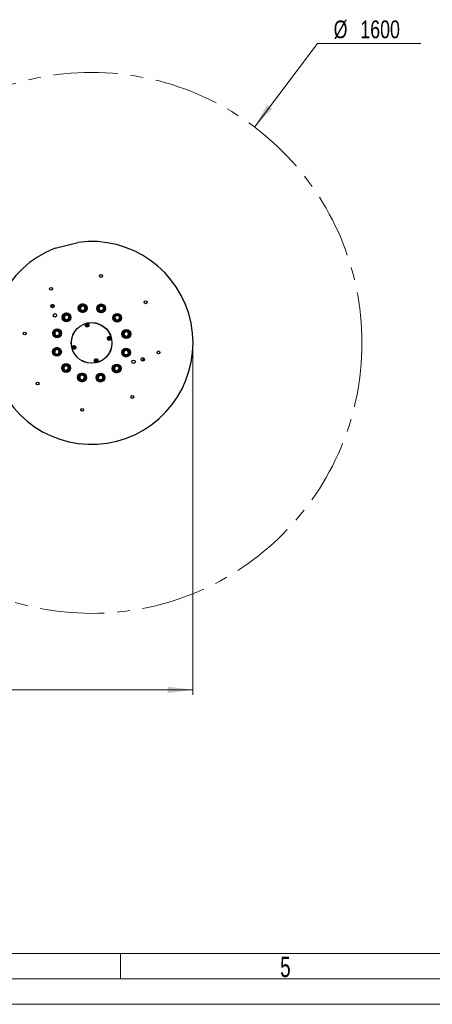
# Model space of a CAD drawing. Header units: millimetres. Extents: x 36 to 589, y 6 to 414.
# Tile 3 of 29: x 293 to 374, y 6 to 200. Entities that reach past the tile are written whole.
import ezdxf

# ---------------------------------------------------------------- set-up
doc = ezdxf.new("R2010")
doc.units = ezdxf.units.MM
doc.linetypes.add('CENTERX2', pattern=[20.32, 12.7, -2.54, 2.54, -2.54])
doc.styles.add('SLDTEXTSTYLE0', font='TXT', dxfattribs={"width": 0.7})
doc.styles.add('SLDTEXTSTYLE1', font='TXT', dxfattribs={"width": 0.75})
doc.dimstyles.new('SLDDIMSTYLE0', dxfattribs={"dimtxt": 3.5, "dimasz": 5, "dimexe": 0, "dimexo": 0.0625, "dimgap": 0.875, "dimtad": 1, "dimlfac": 15, "dimrnd": 1e-09, "dimzin": 12, "dimdsep": 46, "dimtxsty": 'SLDTEXTSTYLE1', "dimsah": 1, "dimcen": 0.09, "dimadec": 0, "dimazin": 0, "dimtfac": 1, "dimtofl": 0, "dimtmove": 0, "dimatfit": 3, "dimfxl": 0, "dimtolj": 1, "dimtzin": 12, "dimarcsym": 0})
doc.dimstyles.new('SLDDIMSTYLE2', dxfattribs={"dimtxt": 3.5, "dimasz": 5, "dimexe": 0, "dimexo": 0.0625, "dimgap": 0.875, "dimtad": 0, "dimtih": 1, "dimtoh": 1, "dimlfac": 15, "dimrnd": 1e-09, "dimzin": 12, "dimdsep": 46, "dimtxsty": 'SLDTEXTSTYLE1', "dimsah": 1, "dimcen": 0.09, "dimadec": 0, "dimazin": 0, "dimtfac": 1, "dimtofl": 0, "dimtmove": 0, "dimatfit": 3, "dimfxl": 0, "dimtolj": 1, "dimtzin": 12, "dimarcsym": 0})

# ---------------------------------------------------------------- blocks, each defined once
blk = doc.blocks.new('*D7')
at = {"color": 7, "linetype": 'Continuous', "lineweight": 0}
for p, q in [((338.95, 178.51), (351.4, 195)), ((351.4, 195), (371.78, 195))]:
    blk.add_line(p, q, dxfattribs=at)
blk.add_solid([(338.95, 178.51), (342.49, 182.11), (341.45, 182.89)], dxfattribs=at)
at = {"color": 7, "linetype": 'Continuous', "lineweight": 0, "char_height": 3.5, "attachment_point": 1, "style": 'SLDTEXTSTYLE1'}
for s, insert in [('%%c', (354.58, 199.52)), ('1600', (359.85, 199.52))]:
    blk.add_mtext(s, dxfattribs=dict(at, insert=insert))
blk = doc.blocks.new('*D8')
at = {"color": 7, "linetype": 'Continuous', "lineweight": 0}
for p, q in [((89.16, 134.93), (89.16, 66.52)), ((326.83, 134.93), (326.83, 66.52)), ((326.83, 67.52), (89.16, 67.52))]:
    blk.add_line(p, q, dxfattribs=at)
for centre, start, end in [((209.76, 70.29), 153.4349, 206.5651), ((212.17, 70.29), 333.4349, 26.5651)]:
    blk.add_arc(centre, 6.21, start, end, dxfattribs=at)
for points in [[(89.16, 67.52), (94.16, 66.87), (94.16, 68.17)], [(326.83, 67.52), (321.83, 68.17), (321.83, 66.87)]]:
    blk.add_solid(points, dxfattribs=at)
at = {"color": 7, "linetype": 'Continuous', "lineweight": 0, "insert": (205.8, 72.03), "char_height": 3.5, "attachment_point": 1, "style": 'SLDTEXTSTYLE1'}
blk.add_mtext('3565', dxfattribs=at)

msp = doc.modelspace()

# ---------------------------------------------------------------- linework, layer by layer
at = {"color": 7, "linetype": 'Continuous', "lineweight": 30}
for p, q in [((299.63684, 154.59691), (304.10194, 155.74801)), ((298.96991, 143.14695), (298.96991, 142.88832)), ((304.53275, 142.69185), (304.53674, 142.70235)), ((304.53984, 142.68314), (304.53275, 142.69185)), ((304.72039, 143.18499), (304.72438, 143.19549)), ((304.72438, 143.19549), (304.73546, 143.19727)), ((304.87309, 142.27408), (304.866, 142.28278)), ((304.88417, 142.27586), (304.87309, 142.27408)), ((305.24527, 143.27955), (305.25635, 143.28134)), ((305.25635, 143.28134), (305.26345, 143.27264)), ((305.40506, 142.35993), (305.39398, 142.35814)), ((305.40906, 142.37043), (305.40506, 142.35993)), ((305.58961, 142.87227), (305.5967, 142.86357)), ((305.5967, 142.86357), (305.59271, 142.85307)), ((308.2189, 142.93461), (308.22761, 142.9417)), ((308.22069, 142.92352), (308.2189, 142.93461)), ((308.30476, 142.40263), (308.30297, 142.41372)), ((308.31526, 142.39864), (308.30476, 142.40263)), ((308.62797, 143.26786), (308.63668, 143.27495)), ((308.63668, 143.27495), (308.64717, 143.27096)), ((308.80839, 142.211), (308.79789, 142.21499)), ((308.8171, 142.21809), (308.80839, 142.211)), ((309.12981, 143.08731), (309.14031, 143.08332)), ((309.14031, 143.08332), (309.1421, 143.07223)), ((309.22617, 142.55134), (309.21746, 142.54425)), ((309.22438, 142.56243), (309.22617, 142.55134)), ((301.37596, 141.17052), (301.38467, 141.17761)), ((301.37775, 141.15943), (301.37596, 141.17052)), ((301.46182, 140.63854), (301.46003, 140.64963)), ((301.47232, 140.63455), (301.46182, 140.63854)), ((301.78503, 141.50377), (301.79375, 141.51086)), ((301.79375, 141.51086), (301.80424, 141.50687)), ((301.96545, 140.44691), (301.95496, 140.4509)), ((301.97416, 140.454), (301.96545, 140.44691)), ((302.28688, 141.32322), (302.29737, 141.31923)), ((302.29737, 141.31923), (302.29917, 141.30814)), ((302.38324, 140.78725), (302.37452, 140.78016)), ((302.38145, 140.79834), (302.38324, 140.78725)), ((311.34095, 140.79813), (311.34494, 140.80863)), ((311.34804, 140.78942), (311.34095, 140.79813)), ((311.52859, 141.29127), (311.53258, 141.30177)), ((311.53258, 141.30177), (311.54367, 141.30356)), ((311.68129, 140.38036), (311.6742, 140.38906)), ((311.69238, 140.38215), (311.68129, 140.38036)), ((312.05347, 141.38583), (312.06456, 141.38762)), ((312.06456, 141.38762), (312.07165, 141.37892)), ((312.21326, 140.46621), (312.20218, 140.46442)), ((312.21726, 140.47671), (312.21326, 140.46621)), ((312.39781, 140.97855), (312.4049, 140.96985)), ((312.4049, 140.96985), (312.40091, 140.95935)), ((299.67628, 138.23577), (299.68027, 138.24627)), ((299.68027, 138.24627), (299.69135, 138.24806)), ((300.20116, 138.33034), (300.21224, 138.33213)), ((300.21224, 138.33213), (300.21934, 138.32342)), ((300.5455, 137.92306), (300.55259, 137.91435)), ((300.55259, 137.91435), (300.5486, 137.90385)), ((313.16812, 137.8905), (313.17683, 137.89759)), ((313.1699, 137.87941), (313.16812, 137.8905)), ((313.57719, 138.22375), (313.58589, 138.23084)), ((313.58589, 138.23084), (313.59639, 138.22685)), ((314.07903, 138.0432), (314.08952, 138.03921)), ((314.08952, 138.03921), (314.09131, 138.02812)), ((299.48863, 137.74264), (299.49263, 137.75313)), ((299.49573, 137.73393), (299.48863, 137.74264)), ((299.82898, 137.32486), (299.82189, 137.33357)), ((299.84006, 137.32665), (299.82898, 137.32486)), ((300.36095, 137.41072), (300.34987, 137.40893)), ((300.36495, 137.42121), (300.36095, 137.41072)), ((313.25397, 137.35852), (313.25218, 137.36961)), ((313.26447, 137.35453), (313.25397, 137.35852)), ((313.75761, 137.16689), (313.74711, 137.17088)), ((313.76632, 137.17398), (313.75761, 137.16689)), ((314.17539, 137.50723), (314.16668, 137.50014)), ((314.17359, 137.51832), (314.17539, 137.50723)), ((299.48225, 134.36232), (299.49096, 134.36941)), ((299.48403, 134.35123), (299.48225, 134.36232)), ((299.89132, 134.69557), (299.90003, 134.70266)), ((299.90003, 134.70266), (299.91052, 134.69866)), ((300.39316, 134.51502), (300.40365, 134.51103)), ((300.40365, 134.51103), (300.40544, 134.49994)), ((300.48772, 133.99014), (300.48952, 133.97905)), ((313.29268, 134.44833), (313.29667, 134.45883)), ((313.29667, 134.45883), (313.30776, 134.46062)), ((313.81756, 134.5429), (313.82865, 134.54469)), ((313.82865, 134.54469), (313.83574, 134.53598)), ((314.1619, 134.13562), (314.16899, 134.12691)), ((314.16899, 134.12691), (314.165, 134.11642)), ((299.5681, 133.83034), (299.56631, 133.84143)), ((299.5786, 133.82635), (299.5681, 133.83034)), ((300.07174, 133.63871), (300.06124, 133.6427)), ((300.08045, 133.6458), (300.07174, 133.63871)), ((300.48952, 133.97905), (300.48081, 133.97196)), ((313.10504, 133.9552), (313.10904, 133.96569)), ((313.11213, 133.94649), (313.10504, 133.9552)), ((313.44538, 133.53742), (313.43829, 133.54613)), ((313.45647, 133.53921), (313.44538, 133.53742)), ((313.97736, 133.62328), (313.96627, 133.62149)), ((313.98135, 133.63378), (313.97736, 133.62328)), ((301.25273, 130.8997), (301.25672, 130.9102)), ((301.25982, 130.89099), (301.25273, 130.8997)), ((301.44037, 131.39284), (301.44436, 131.40333)), ((301.44436, 131.40333), (301.45545, 131.40512)), ((301.59307, 130.48192), (301.58598, 130.49063)), ((301.60416, 130.48371), (301.59307, 130.48192)), ((301.96525, 131.4874), (301.97634, 131.48919)), ((301.97634, 131.48919), (301.98343, 131.48048)), ((302.12505, 130.56778), (302.11396, 130.56599)), ((302.12904, 130.57828), (302.12505, 130.56778)), ((302.30959, 131.08012), (302.31668, 131.07142)), ((302.31668, 131.07142), (302.31269, 131.06092)), ((311.2744, 131.0823), (311.28311, 131.08939)), ((311.27618, 131.07121), (311.2744, 131.0823)), ((311.36025, 130.55032), (311.35846, 130.56141)), ((311.37075, 130.54633), (311.36025, 130.55032)), ((311.68347, 131.41555), (311.69217, 131.42264)), ((311.69217, 131.42264), (311.70267, 131.41865)), ((311.86389, 130.35869), (311.85339, 130.36268)), ((311.8726, 130.36578), (311.86389, 130.35869)), ((312.18531, 131.235), (312.1958, 131.23101)), ((312.1958, 131.23101), (312.19759, 131.21992)), ((312.28167, 130.69903), (312.27296, 130.69194)), ((312.27987, 130.71012), (312.28167, 130.69903)), ((304.43147, 129.31821), (304.44017, 129.3253)), ((304.43325, 129.30712), (304.43147, 129.31821)), ((304.51732, 128.78623), (304.51553, 128.79732)), ((304.52782, 128.78224), (304.51732, 128.78623)), ((304.84053, 129.65146), (304.84924, 129.65855)), ((304.84924, 129.65855), (304.85974, 129.65456)), ((305.02096, 128.5946), (305.01046, 128.59859)), ((305.02966, 128.60169), (305.02096, 128.5946)), ((305.34238, 129.47091), (305.35287, 129.46692)), ((305.35287, 129.46692), (305.35466, 129.45583)), ((305.43873, 128.93494), (305.43002, 128.92785)), ((305.43694, 128.94603), (305.43873, 128.93494)), ((308.06093, 129.00598), (308.06492, 129.01648)), ((308.06802, 128.99727), (308.06093, 129.00598)), ((308.24857, 129.49912), (308.25256, 129.50962)), ((308.25256, 129.50962), (308.26365, 129.51141)), ((308.40127, 128.58821), (308.39418, 128.59691)), ((308.41236, 128.58999), (308.40127, 128.58821)), ((308.77345, 129.59368), (308.78454, 129.59547)), ((308.78454, 129.59547), (308.79163, 129.58677)), ((308.93325, 128.67406), (308.92216, 128.67227)), ((308.93724, 128.68456), (308.93325, 128.67406)), ((309.11779, 129.1864), (309.12489, 129.1777)), ((309.12489, 129.1777), (309.12089, 129.1672))]:
    msp.add_line(p, q, dxfattribs=at)
at = {"color": 1, "linetype": 'Continuous', "lineweight": 0}
for p, q in [((393.72473, 15.49913), (46.5, 15.5)), ((312.5, 15.5), (312.5, 10.5)), ((583.5, 10.5), (41.5, 10.5))]:
    msp.add_line(p, q, dxfattribs=at)
at = {"color": 7, "linetype": 'Continuous', "lineweight": 15}
msp.add_line((588.5, 5.5), (36.5, 5.5), dxfattribs=at)
at = {"color": 7, "linetype": 'Continuous', "lineweight": 30, "flags": 128}
for points in [[(298.80283, 143.06135), (298.97704, 143.25284), (299.23043, 143.5156)], [(299.294, 143.4849), (299.02582, 143.20739), (298.83732, 142.99975)], [(317.13835, 132.94847), (316.98915, 132.47473), (316.94744, 132.35456)]]:
    msp.add_lwpolyline(points, dxfattribs=at)
at = {"color": 7, "linetype": 'CENTERX2', "lineweight": 0}
msp.add_circle((306.82881, 135.93477), 53.33333, dxfattribs=at)
at = {"color": 7, "linetype": 'Continuous', "lineweight": 30}
for centre, radius in [((308.69461, 149.13692), 0.28333), ((298.8128, 146.58941), 0.28333), ((317.48345, 143.95079), 0.28333), ((299.11515, 143.19574), 0.34), ((301.8796, 140.97888), 0.86667), ((301.8796, 140.97888), 0.8), ((305.06472, 142.77771), 0.86667), ((305.06472, 142.77771), 0.8), ((305.06472, 142.77771), 0.69333), ((308.72253, 142.74298), 0.86667), ((308.72253, 142.74298), 0.8), ((308.72253, 142.74298), 0.69333), ((311.87292, 140.88399), 0.86667), ((299.58587, 141.36982), 0.33333), ((301.8796, 140.97888), 0.69333), ((306.82881, 135.93477), 4.01667), ((306.82881, 135.93477), 4), ((311.87292, 140.88399), 0.8), ((311.87292, 140.88399), 0.69333), ((293.62667, 137.80057), 0.28333), ((300.02061, 137.82849), 0.86667), ((300.02061, 137.82849), 0.8), ((300.02061, 137.82849), 0.69333), ((305.93013, 139.4208), 0.36667), ((305.93013, 139.4208), 0.18333), ((305.93013, 139.4208), 0.14), ((313.67175, 137.69887), 0.86667), ((313.67175, 137.69887), 0.8), ((313.67175, 137.69887), 0.69333), ((310.31484, 136.83346), 0.36667), ((310.31484, 136.83346), 0.18333), ((310.31484, 136.83346), 0.14), ((299.98588, 134.17068), 0.86667), ((299.98588, 134.17068), 0.8), ((299.98588, 134.17068), 0.69333), ((303.34279, 135.03609), 0.36667), ((303.34279, 135.03609), 0.18333), ((303.34279, 135.03609), 0.14), ((313.63702, 134.04105), 0.86667), ((313.63702, 134.04105), 0.8), ((313.63702, 134.04105), 0.69333), ((320.03096, 134.06898), 0.28333), ((307.7275, 132.44875), 0.36667), ((307.7275, 132.44875), 0.18333), ((307.7275, 132.44875), 0.14), ((315.08816, 132.22221), 0.33333), ((316.91408, 132.69292), 0.34), ((301.7847, 130.98556), 0.86667), ((301.7847, 130.98556), 0.8), ((301.7847, 130.98556), 0.69333), ((311.77803, 130.89066), 0.86667), ((311.77803, 130.89066), 0.8), ((311.77803, 130.89066), 0.69333), ((296.17418, 127.91876), 0.28333), ((304.9351, 129.12657), 0.86667), ((304.9351, 129.12657), 0.8), ((304.9351, 129.12657), 0.69333), ((308.59291, 129.09184), 0.86667), ((308.59291, 129.09184), 0.8), ((308.59291, 129.09184), 0.69333), ((314.84483, 125.28013), 0.28333), ((304.96302, 122.73263), 0.28333)]:
    msp.add_circle(centre, radius, dxfattribs=at)
for centre, radius, start, end in [((306.82881, 135.93477), 20, 111.0755783, 97.8363227), ((298.81494, 143.94865), 0.6, 269.6699106, 313.8077407), ((298.81494, 143.94865), 0.52, 276.1079263, 307.369725), ((301.8796, 140.97888), 0.8, 62.2984488, 159.1680904), ((305.06472, 142.77771), 0.8, 219.1680904, 32.2984488), ((305.06472, 142.77771), 0.53333, 130.213066, 188.1231147), ((305.06472, 142.77771), 0.53333, 190.213066, 248.1231147), ((305.06472, 142.77771), 0.8, 32.2984488, 129.1680904), ((305.06472, 142.77771), 0.46667, 159.1680904, 219.1680904), ((305.06472, 142.77771), 0.46667, 99.1680904, 159.1680904), ((305.06472, 142.77771), 0.46667, 219.1680904, 279.1680904), ((305.06472, 142.77771), 0.53333, 70.213066, 128.1231147), ((305.06472, 142.77771), 0.53333, 250.213066, 308.1231147), ((305.06472, 142.77771), 0.46667, 39.1680904, 99.1680904), ((305.06472, 142.77771), 0.46667, 279.1680904, 339.1680904), ((305.06472, 142.77771), 0.53333, 10.213066, 68.1231147), ((305.06472, 142.77771), 0.53333, 310.213066, 8.1231147), ((305.06472, 142.77771), 0.46667, 339.1680904, 39.1680904), ((308.72253, 142.74298), 0.8, 189.1680904, 2.2984488), ((308.72253, 142.74298), 0.53333, 160.213066, 218.1231147), ((308.72253, 142.74298), 0.53333, 100.213066, 158.1231147), ((308.72253, 142.74298), 0.46667, 129.1680904, 189.1680904), ((308.72253, 142.74298), 0.46667, 189.1680904, 249.1680904), ((308.72253, 142.74298), 0.53333, 220.213066, 278.1231147), ((308.72253, 142.74298), 0.46667, 69.1680904, 129.1680904), ((308.72253, 142.74298), 0.46667, 249.1680904, 309.1680904), ((308.72253, 142.74298), 0.8, 2.2984488, 99.1680904), ((308.72253, 142.74298), 0.53333, 40.213066, 98.1231147), ((308.72253, 142.74298), 0.53333, 280.213066, 338.1231147), ((308.72253, 142.74298), 0.46667, 9.1680904, 69.1680904), ((308.72253, 142.74298), 0.46667, 309.1680904, 9.1680904), ((308.72253, 142.74298), 0.53333, 340.213066, 38.1231147), ((301.8796, 140.97888), 0.53333, 160.213066, 218.1231147), ((301.8796, 140.97888), 0.53333, 100.213066, 158.1231147), ((301.8796, 140.97888), 0.46667, 129.1680904, 189.1680904), ((301.8796, 140.97888), 0.46667, 189.1680904, 249.1680904), ((301.8796, 140.97888), 0.53333, 220.213066, 278.1231147), ((301.8796, 140.97888), 0.46667, 69.1680904, 129.1680904), ((301.8796, 140.97888), 0.8, 249.1680904, 62.2984488), ((301.8796, 140.97888), 0.46667, 249.1680904, 309.1680904), ((301.8796, 140.97888), 0.53333, 40.213066, 98.1231147), ((301.8796, 140.97888), 0.53333, 280.213066, 338.1231147), ((301.8796, 140.97888), 0.46667, 9.1680904, 69.1680904), ((301.8796, 140.97888), 0.46667, 309.1680904, 9.1680904), ((301.8796, 140.97888), 0.53333, 340.213066, 38.1231147), ((311.87292, 140.88399), 0.8, 159.1680904, 332.2984488), ((311.87292, 140.88399), 0.53333, 130.213066, 188.1231147), ((311.87292, 140.88399), 0.53333, 190.213066, 248.1231147), ((311.87292, 140.88399), 0.46667, 159.1680904, 219.1680904), ((311.87292, 140.88399), 0.46667, 99.1680904, 159.1680904), ((311.87292, 140.88399), 0.46667, 219.1680904, 279.1680904), ((311.87292, 140.88399), 0.53333, 70.213066, 128.1231147), ((311.87292, 140.88399), 0.53333, 250.213066, 308.1231147), ((311.87292, 140.88399), 0.46667, 39.1680904, 99.1680904), ((311.87292, 140.88399), 0.46667, 279.1680904, 339.1680904), ((311.87292, 140.88399), 0.53333, 10.213066, 68.1231147), ((311.87292, 140.88399), 0.8, 332.2984488, 69.1680904), ((311.87292, 140.88399), 0.53333, 310.213066, 8.1231147), ((311.87292, 140.88399), 0.46667, 339.1680904, 39.1680904), ((300.02061, 137.82849), 0.8, 92.2984488, 189.1680904), ((300.02061, 137.82849), 0.53333, 130.213066, 188.1231147), ((300.02061, 137.82849), 0.46667, 159.1680904, 219.1680904), ((300.02061, 137.82849), 0.46667, 99.1680904, 159.1680904), ((300.02061, 137.82849), 0.53333, 70.213066, 128.1231147), ((300.02061, 137.82849), 0.46667, 39.1680904, 99.1680904), ((300.02061, 137.82849), 0.8, 279.1680904, 92.2984488), ((300.02061, 137.82849), 0.53333, 10.213066, 68.1231147), ((300.02061, 137.82849), 0.53333, 310.213066, 8.1231147), ((300.02061, 137.82849), 0.46667, 339.1680904, 39.1680904), ((313.67175, 137.69887), 0.8, 129.1680904, 302.2984488), ((313.67175, 137.69887), 0.53333, 160.213066, 218.1231147), ((313.67175, 137.69887), 0.53333, 100.213066, 158.1231147), ((313.67175, 137.69887), 0.46667, 129.1680904, 189.1680904), ((313.67175, 137.69887), 0.46667, 69.1680904, 129.1680904), ((313.67175, 137.69887), 0.53333, 40.213066, 98.1231147), ((313.67175, 137.69887), 0.46667, 9.1680904, 69.1680904), ((313.67175, 137.69887), 0.53333, 340.213066, 38.1231147), ((313.67175, 137.69887), 0.8, 302.2984488, 39.1680904), ((300.02061, 137.82849), 0.53333, 190.213066, 248.1231147), ((300.02061, 137.82849), 0.46667, 219.1680904, 279.1680904), ((300.02061, 137.82849), 0.53333, 250.213066, 308.1231147), ((300.02061, 137.82849), 0.46667, 279.1680904, 339.1680904), ((313.67175, 137.69887), 0.46667, 189.1680904, 249.1680904), ((313.67175, 137.69887), 0.53333, 220.213066, 278.1231147), ((313.67175, 137.69887), 0.46667, 249.1680904, 309.1680904), ((313.67175, 137.69887), 0.53333, 280.213066, 338.1231147), ((313.67175, 137.69887), 0.46667, 309.1680904, 9.1680904), ((299.98588, 134.17068), 0.8, 122.2984488, 219.1680904), ((299.98588, 134.17068), 0.53333, 160.213066, 218.1231147), ((299.98588, 134.17068), 0.53333, 100.213066, 158.1231147), ((299.98588, 134.17068), 0.46667, 129.1680904, 189.1680904), ((299.98588, 134.17068), 0.46667, 189.1680904, 249.1680904), ((299.98588, 134.17068), 0.8, 309.1680904, 122.2984488), ((299.98588, 134.17068), 0.46667, 69.1680904, 129.1680904), ((299.98588, 134.17068), 0.53333, 40.213066, 98.1231147), ((299.98588, 134.17068), 0.46667, 9.1680904, 69.1680904), ((299.98588, 134.17068), 0.46667, 309.1680904, 9.1680904), ((299.98588, 134.17068), 0.53333, 340.213066, 38.1231147), ((313.63702, 134.04105), 0.8, 99.1680904, 272.2984488), ((313.63702, 134.04105), 0.53333, 130.213066, 188.1231147), ((313.63702, 134.04105), 0.46667, 159.1680904, 219.1680904), ((313.63702, 134.04105), 0.46667, 99.1680904, 159.1680904), ((313.63702, 134.04105), 0.53333, 70.213066, 128.1231147), ((313.63702, 134.04105), 0.46667, 39.1680904, 99.1680904), ((313.63702, 134.04105), 0.8, 272.2984488, 9.1680904), ((313.63702, 134.04105), 0.53333, 10.213066, 68.1231147), ((313.63702, 134.04105), 0.53333, 310.213066, 8.1231147), ((313.63702, 134.04105), 0.46667, 339.1680904, 39.1680904), ((299.98588, 134.17068), 0.53333, 220.213066, 278.1231147), ((299.98588, 134.17068), 0.46667, 249.1680904, 309.1680904), ((299.98588, 134.17068), 0.53333, 280.213066, 338.1231147), ((313.63702, 134.04105), 0.53333, 190.213066, 248.1231147), ((313.63702, 134.04105), 0.46667, 219.1680904, 279.1680904), ((313.63702, 134.04105), 0.53333, 250.213066, 308.1231147), ((313.63702, 134.04105), 0.46667, 279.1680904, 339.1680904), ((316.06761, 132.10794), 0.66667, 166.6079838, 180.0833374), ((306.82881, 135.93477), 10.66667, 340.3905716, 343.9700407), ((301.7847, 130.98556), 0.8, 152.2984488, 249.1680904), ((301.7847, 130.98556), 0.8, 339.1680904, 152.2984488), ((301.7847, 130.98556), 0.53333, 130.213066, 188.1231147), ((301.7847, 130.98556), 0.53333, 190.213066, 248.1231147), ((301.7847, 130.98556), 0.46667, 159.1680904, 219.1680904), ((301.7847, 130.98556), 0.46667, 99.1680904, 159.1680904), ((301.7847, 130.98556), 0.46667, 219.1680904, 279.1680904), ((301.7847, 130.98556), 0.53333, 70.213066, 128.1231147), ((301.7847, 130.98556), 0.53333, 250.213066, 308.1231147), ((301.7847, 130.98556), 0.46667, 39.1680904, 99.1680904), ((301.7847, 130.98556), 0.46667, 279.1680904, 339.1680904), ((301.7847, 130.98556), 0.53333, 10.213066, 68.1231147), ((301.7847, 130.98556), 0.53333, 310.213066, 8.1231147), ((301.7847, 130.98556), 0.46667, 339.1680904, 39.1680904), ((311.77803, 130.89066), 0.8, 69.1680904, 242.2984488), ((311.77803, 130.89066), 0.53333, 160.213066, 218.1231147), ((311.77803, 130.89066), 0.53333, 100.213066, 158.1231147), ((311.77803, 130.89066), 0.46667, 129.1680904, 189.1680904), ((311.77803, 130.89066), 0.46667, 189.1680904, 249.1680904), ((311.77803, 130.89066), 0.53333, 220.213066, 278.1231147), ((311.77803, 130.89066), 0.8, 242.2984488, 339.1680904), ((311.77803, 130.89066), 0.46667, 69.1680904, 129.1680904), ((311.77803, 130.89066), 0.46667, 249.1680904, 309.1680904), ((311.77803, 130.89066), 0.53333, 40.213066, 98.1231147), ((311.77803, 130.89066), 0.53333, 280.213066, 338.1231147), ((311.77803, 130.89066), 0.46667, 9.1680904, 69.1680904), ((311.77803, 130.89066), 0.46667, 309.1680904, 9.1680904), ((311.77803, 130.89066), 0.53333, 340.213066, 38.1231147), ((304.9351, 129.12657), 0.8, 9.1680904, 182.2984488), ((304.9351, 129.12657), 0.8, 182.2984488, 279.1680904), ((304.9351, 129.12657), 0.53333, 160.213066, 218.1231147), ((304.9351, 129.12657), 0.53333, 100.213066, 158.1231147), ((304.9351, 129.12657), 0.46667, 129.1680904, 189.1680904), ((304.9351, 129.12657), 0.46667, 189.1680904, 249.1680904), ((304.9351, 129.12657), 0.53333, 220.213066, 278.1231147), ((304.9351, 129.12657), 0.46667, 69.1680904, 129.1680904), ((304.9351, 129.12657), 0.46667, 249.1680904, 309.1680904), ((304.9351, 129.12657), 0.53333, 40.213066, 98.1231147), ((304.9351, 129.12657), 0.53333, 280.213066, 338.1231147), ((304.9351, 129.12657), 0.46667, 9.1680904, 69.1680904), ((304.9351, 129.12657), 0.46667, 309.1680904, 9.1680904), ((304.9351, 129.12657), 0.53333, 340.213066, 38.1231147), ((308.59291, 129.09184), 0.8, 39.1680904, 212.2984488), ((308.59291, 129.09184), 0.8, 212.2984488, 309.1680904), ((308.59291, 129.09184), 0.53333, 130.213066, 188.1231147), ((308.59291, 129.09184), 0.53333, 190.213066, 248.1231147), ((308.59291, 129.09184), 0.46667, 159.1680904, 219.1680904), ((308.59291, 129.09184), 0.46667, 99.1680904, 159.1680904), ((308.59291, 129.09184), 0.46667, 219.1680904, 279.1680904), ((308.59291, 129.09184), 0.53333, 70.213066, 128.1231147), ((308.59291, 129.09184), 0.53333, 250.213066, 308.1231147), ((308.59291, 129.09184), 0.46667, 39.1680904, 99.1680904), ((308.59291, 129.09184), 0.46667, 279.1680904, 339.1680904), ((308.59291, 129.09184), 0.53333, 10.213066, 68.1231147), ((308.59291, 129.09184), 0.53333, 310.213066, 8.1231147), ((308.59291, 129.09184), 0.46667, 339.1680904, 39.1680904)]:
    msp.add_arc(centre, radius, start, end, dxfattribs=at)
for points, knots in [([(304.53674, 142.70235), (304.54941, 142.73565), (304.57517, 142.80336), (304.62358, 142.93057), (304.67427, 143.0638), (304.70682, 143.14934), (304.72039, 143.18499)], [0, 0, 0, 0, 0.217355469, 0.441926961, 0.767404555, 1, 1, 1, 1]), ([(304.866, 142.28278), (304.8486, 142.30414), (304.79549, 142.36933), (304.69535, 142.49225), (304.6017, 142.6072), (304.55217, 142.66801), (304.53984, 142.68314)], [0, 0, 0, 0, 0.169172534, 0.51645569, 0.879626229, 1, 1, 1, 1]), ([(304.73546, 143.19727), (304.77064, 143.20295), (304.84217, 143.21449), (304.97653, 143.23618), (305.11725, 143.25889), (305.20761, 143.27348), (305.24527, 143.27955)], [0, 0, 0, 0, 0.217369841, 0.441928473, 0.767405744, 1, 1, 1, 1]), ([(305.39398, 142.35814), (305.3588, 142.35247), (305.28728, 142.34092), (305.15292, 142.31924), (305.01219, 142.29652), (304.92183, 142.28194), (304.88417, 142.27586)], [0, 0, 0, 0, 0.217355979, 0.441928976, 0.767406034, 1, 1, 1, 1]), ([(305.26345, 143.27264), (305.27578, 143.2575), (305.32532, 143.1967), (305.41897, 143.08174), (305.5191, 142.95882), (305.57221, 142.89363), (305.58961, 142.87227)], [0, 0, 0, 0, 0.120383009, 0.483552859, 0.830826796, 1, 1, 1, 1]), ([(305.59271, 142.85307), (305.58003, 142.81977), (305.55427, 142.75206), (305.50587, 142.62485), (305.45517, 142.49162), (305.42262, 142.40608), (305.40906, 142.37043)], [0, 0, 0, 0, 0.217360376, 0.441931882, 0.767408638, 1, 1, 1, 1]), ([(308.30297, 142.41372), (308.29858, 142.44091), (308.28518, 142.52392), (308.25992, 142.68045), (308.2363, 142.82682), (308.2238, 142.90425), (308.22069, 142.92352)], [0, 0, 0, 0, 0.169170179, 0.516449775, 0.879620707, 1, 1, 1, 1]), ([(308.22761, 142.9417), (308.25523, 142.96421), (308.3114, 143.00996), (308.41692, 143.09593), (308.52744, 143.18596), (308.59839, 143.24377), (308.62797, 143.26786)], [0, 0, 0, 0, 0.217366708, 0.441930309, 0.767410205, 1, 1, 1, 1]), ([(308.79789, 142.21499), (308.76459, 142.22767), (308.69688, 142.25343), (308.56968, 142.30183), (308.43645, 142.35253), (308.35091, 142.38507), (308.31526, 142.39864)], [0, 0, 0, 0, 0.217356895, 0.441938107, 0.767404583, 1, 1, 1, 1]), ([(308.64717, 143.27096), (308.68048, 143.25829), (308.74819, 143.23252), (308.87539, 143.18412), (309.00862, 143.13343), (309.09416, 143.10088), (309.12981, 143.08731)], [0, 0, 0, 0, 0.217356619, 0.441924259, 0.767404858, 1, 1, 1, 1]), ([(309.21746, 142.54425), (309.18984, 142.52174), (309.13367, 142.47599), (309.02815, 142.39002), (308.91763, 142.29999), (308.84667, 142.24219), (308.8171, 142.21809)], [0, 0, 0, 0, 0.21736439, 0.441925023, 0.767401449, 1, 1, 1, 1]), ([(309.1421, 143.07223), (309.14521, 143.05296), (309.15771, 142.97553), (309.18133, 142.82916), (309.20659, 142.67263), (309.21999, 142.58962), (309.22438, 142.56243)], [0, 0, 0, 0, 0.120380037, 0.483550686, 0.830829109, 1, 1, 1, 1]), ([(301.46003, 140.64963), (301.45435, 140.68481), (301.44281, 140.75633), (301.42113, 140.89069), (301.39842, 141.03142), (301.38383, 141.12177), (301.37775, 141.15943)], [0, 0, 0, 0, 0.217359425, 0.441928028, 0.767405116, 1, 1, 1, 1]), ([(301.38467, 141.17761), (301.4123, 141.20012), (301.46847, 141.24588), (301.57399, 141.33183), (301.68451, 141.42187), (301.75546, 141.47967), (301.78503, 141.50377)], [0, 0, 0, 0, 0.217355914, 0.441930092, 0.767409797, 1, 1, 1, 1]), ([(301.95496, 140.4509), (301.92921, 140.4607), (301.85063, 140.4906), (301.70244, 140.54698), (301.56387, 140.59972), (301.49057, 140.6276), (301.47232, 140.63455)], [0, 0, 0, 0, 0.169167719, 0.516446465, 0.879614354, 1, 1, 1, 1]), ([(301.80424, 141.50687), (301.82248, 141.49992), (301.89578, 141.47203), (302.03436, 141.4193), (302.18254, 141.36292), (302.26114, 141.33302), (302.28688, 141.32322)], [0, 0, 0, 0, 0.120384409, 0.483547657, 0.830821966, 1, 1, 1, 1]), ([(302.37452, 140.78016), (302.3469, 140.75765), (302.29073, 140.71189), (302.18521, 140.62593), (302.07469, 140.5359), (302.00374, 140.47809), (301.97416, 140.454)], [0, 0, 0, 0, 0.217355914, 0.441930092, 0.767409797, 1, 1, 1, 1]), ([(302.29917, 141.30814), (302.30484, 141.27296), (302.31638, 141.20144), (302.33807, 141.06708), (302.36078, 140.92635), (302.37537, 140.836), (302.38145, 140.79834)], [0, 0, 0, 0, 0.217357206, 0.441928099, 0.767405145, 1, 1, 1, 1]), ([(311.34494, 140.80863), (311.35474, 140.83437), (311.38465, 140.91296), (311.44102, 141.06115), (311.49375, 141.19972), (311.52165, 141.27302), (311.52859, 141.29127)], [0, 0, 0, 0, 0.169171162, 0.51644775, 0.879619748, 1, 1, 1, 1]), ([(311.6742, 140.38906), (311.65169, 140.41669), (311.60593, 140.47286), (311.51997, 140.57838), (311.42994, 140.68889), (311.37214, 140.75985), (311.34804, 140.78942)], [0, 0, 0, 0, 0.21736314, 0.441933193, 0.767410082, 1, 1, 1, 1]), ([(311.54367, 141.30356), (311.57885, 141.30923), (311.65037, 141.32077), (311.78473, 141.34246), (311.92545, 141.36517), (312.01581, 141.37976), (312.05347, 141.38583)], [0, 0, 0, 0, 0.217369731, 0.441928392, 0.767405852, 1, 1, 1, 1]), ([(312.20218, 140.46442), (312.167, 140.45875), (312.09548, 140.4472), (311.96112, 140.42552), (311.82039, 140.40281), (311.73003, 140.38822), (311.69238, 140.38215)], [0, 0, 0, 0, 0.21735598, 0.441928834, 0.767405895, 1, 1, 1, 1]), ([(312.07165, 141.37892), (312.09416, 141.35129), (312.13991, 141.29512), (312.22587, 141.1896), (312.3159, 141.07909), (312.37371, 141.00813), (312.39781, 140.97855)], [0, 0, 0, 0, 0.217354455, 0.441924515, 0.767400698, 1, 1, 1, 1]), ([(312.40091, 140.95935), (312.39396, 140.9411), (312.36607, 140.86781), (312.31334, 140.72923), (312.25696, 140.58104), (312.22706, 140.50245), (312.21726, 140.47671)], [0, 0, 0, 0, 0.120381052, 0.483552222, 0.830828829, 1, 1, 1, 1]), ([(299.49263, 137.75313), (299.50531, 137.78644), (299.53107, 137.85415), (299.57946, 137.98135), (299.63016, 138.11458), (299.66271, 138.20012), (299.67628, 138.23577)], [0, 0, 0, 0, 0.217360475, 0.441926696, 0.767404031, 1, 1, 1, 1]), ([(299.69135, 138.24806), (299.71063, 138.25117), (299.78806, 138.26366), (299.93443, 138.28729), (300.09096, 138.31255), (300.17397, 138.32595), (300.20116, 138.33034)], [0, 0, 0, 0, 0.120387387, 0.48355841, 0.830837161, 1, 1, 1, 1]), ([(300.21934, 138.32342), (300.24185, 138.29579), (300.28761, 138.23963), (300.37357, 138.13411), (300.4636, 138.02359), (300.52141, 137.95263), (300.5455, 137.92306)], [0, 0, 0, 0, 0.217362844, 0.441933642, 0.767409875, 1, 1, 1, 1]), ([(300.5486, 137.90385), (300.53592, 137.87055), (300.51016, 137.80284), (300.46175, 137.67564), (300.41107, 137.5424), (300.37852, 137.45687), (300.36495, 137.42121)], [0, 0, 0, 0, 0.217360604, 0.441931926, 0.767403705, 1, 1, 1, 1]), ([(313.25218, 137.36961), (313.2465, 137.40479), (313.23496, 137.47631), (313.21328, 137.61067), (313.19057, 137.7514), (313.17598, 137.84175), (313.1699, 137.87941)], [0, 0, 0, 0, 0.21735926, 0.441928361, 0.767405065, 1, 1, 1, 1]), ([(313.17683, 137.89759), (313.19818, 137.91499), (313.26337, 137.9681), (313.38629, 138.06823), (313.50124, 138.16189), (313.56205, 138.21142), (313.57719, 138.22375)], [0, 0, 0, 0, 0.16916787, 0.516448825, 0.87961492, 1, 1, 1, 1]), ([(313.59639, 138.22685), (313.62969, 138.21418), (313.69741, 138.18841), (313.82461, 138.14001), (313.95784, 138.08932), (314.04338, 138.05677), (314.07903, 138.0432)], [0, 0, 0, 0, 0.217369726, 0.441937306, 0.767417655, 1, 1, 1, 1]), ([(314.09131, 138.02812), (314.09699, 137.99294), (314.10853, 137.92142), (314.13022, 137.78706), (314.15294, 137.64633), (314.16751, 137.55598), (314.17359, 137.51832)], [0, 0, 0, 0, 0.217359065, 0.441930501, 0.767407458, 1, 1, 1, 1]), ([(299.82189, 137.33357), (299.79938, 137.36119), (299.75362, 137.41736), (299.66766, 137.52288), (299.57763, 137.63339), (299.51982, 137.70435), (299.49573, 137.73393)], [0, 0, 0, 0, 0.217363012, 0.44193346, 0.767409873, 1, 1, 1, 1]), ([(300.34987, 137.40893), (300.32268, 137.40454), (300.23967, 137.39114), (300.08314, 137.36588), (299.93677, 137.34225), (299.85934, 137.32976), (299.84006, 137.32665)], [0, 0, 0, 0, 0.16916281, 0.516441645, 0.879612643, 1, 1, 1, 1]), ([(313.74711, 137.17088), (313.7138, 137.18356), (313.64609, 137.20932), (313.51889, 137.25772), (313.38566, 137.30841), (313.30012, 137.34096), (313.26447, 137.35453)], [0, 0, 0, 0, 0.217356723, 0.441924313, 0.767404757, 1, 1, 1, 1]), ([(314.16668, 137.50014), (314.15154, 137.48781), (314.09073, 137.43828), (313.97578, 137.34462), (313.85286, 137.24449), (313.78767, 137.19138), (313.76632, 137.17398)], [0, 0, 0, 0, 0.120385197, 0.483551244, 0.830832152, 1, 1, 1, 1]), ([(299.56631, 133.84143), (299.56063, 133.8766), (299.54909, 133.94813), (299.52741, 134.08249), (299.5047, 134.22322), (299.49011, 134.31357), (299.48403, 134.35123)], [0, 0, 0, 0, 0.217359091, 0.441928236, 0.767405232, 1, 1, 1, 1]), ([(299.49096, 134.36941), (299.50609, 134.38174), (299.56689, 134.43128), (299.68185, 134.52492), (299.80477, 134.62506), (299.86996, 134.67817), (299.89132, 134.69557)], [0, 0, 0, 0, 0.120374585, 0.483551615, 0.830832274, 1, 1, 1, 1]), ([(299.91052, 134.69866), (299.94382, 134.68599), (300.01154, 134.66023), (300.13874, 134.61183), (300.27197, 134.56114), (300.35751, 134.52859), (300.39316, 134.51502)], [0, 0, 0, 0, 0.217369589, 0.441937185, 0.767417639, 1, 1, 1, 1]), ([(300.40544, 134.49994), (300.41112, 134.46476), (300.42266, 134.39324), (300.44435, 134.25888), (300.46707, 134.11815), (300.48164, 134.0278), (300.48772, 133.99014)], [0, 0, 0, 0, 0.217359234, 0.441930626, 0.767407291, 1, 1, 1, 1]), ([(313.10904, 133.96569), (313.1217, 133.999), (313.14746, 134.06671), (313.19587, 134.19391), (313.24656, 134.32714), (313.27911, 134.41268), (313.29268, 134.44833)], [0, 0, 0, 0, 0.217355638, 0.441926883, 0.767403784, 1, 1, 1, 1]), ([(313.30776, 134.46062), (313.33495, 134.46501), (313.41796, 134.47841), (313.57449, 134.50367), (313.72087, 134.52729), (313.79829, 134.53979), (313.81756, 134.5429)], [0, 0, 0, 0, 0.169176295, 0.516455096, 0.879626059, 1, 1, 1, 1]), ([(313.83574, 134.53598), (313.85825, 134.50836), (313.904, 134.45219), (313.98996, 134.34667), (314.08, 134.23615), (314.13781, 134.16519), (314.1619, 134.13562)], [0, 0, 0, 0, 0.217354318, 0.441924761, 0.767401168, 1, 1, 1, 1]), ([(314.165, 134.11642), (314.15233, 134.08311), (314.12656, 134.0154), (314.07816, 133.8882), (314.02746, 133.75497), (313.99492, 133.66943), (313.98135, 133.63378)], [0, 0, 0, 0, 0.217360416, 0.441931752, 0.767408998, 1, 1, 1, 1]), ([(300.06124, 133.6427), (300.02793, 133.65537), (299.96022, 133.68114), (299.83302, 133.72954), (299.69979, 133.78023), (299.61425, 133.81278), (299.5786, 133.82635)], [0, 0, 0, 0, 0.21735686, 0.441924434, 0.767404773, 1, 1, 1, 1]), ([(300.48081, 133.97196), (300.45945, 133.95456), (300.39426, 133.90145), (300.27134, 133.80131), (300.15638, 133.70767), (300.09558, 133.65813), (300.08045, 133.6458)], [0, 0, 0, 0, 0.169167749, 0.516448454, 0.879625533, 1, 1, 1, 1]), ([(313.43829, 133.54613), (313.41578, 133.57375), (313.37002, 133.62992), (313.28406, 133.73544), (313.19403, 133.84596), (313.13623, 133.91692), (313.11213, 133.94649)], [0, 0, 0, 0, 0.217362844, 0.441933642, 0.767409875, 1, 1, 1, 1]), ([(313.96627, 133.62149), (313.947, 133.61838), (313.86958, 133.60588), (313.7232, 133.58226), (313.56667, 133.557), (313.48366, 133.5436), (313.45647, 133.53921)], [0, 0, 0, 0, 0.120373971, 0.483544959, 0.830823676, 1, 1, 1, 1]), ([(301.25672, 130.9102), (301.26367, 130.92845), (301.29156, 131.00174), (301.34429, 131.14032), (301.40067, 131.28851), (301.43057, 131.36709), (301.44037, 131.39284)], [0, 0, 0, 0, 0.120381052, 0.483552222, 0.830828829, 1, 1, 1, 1]), ([(301.58598, 130.49063), (301.56347, 130.51826), (301.51771, 130.57443), (301.43175, 130.67994), (301.34172, 130.79046), (301.28391, 130.86142), (301.25982, 130.89099)], [0, 0, 0, 0, 0.217363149, 0.441933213, 0.767409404, 1, 1, 1, 1]), ([(301.45545, 131.40512), (301.49063, 131.4108), (301.56215, 131.42235), (301.69651, 131.44403), (301.83724, 131.46674), (301.92759, 131.48133), (301.96525, 131.4874)], [0, 0, 0, 0, 0.217359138, 0.441935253, 0.767402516, 1, 1, 1, 1]), ([(302.11396, 130.56599), (302.07878, 130.56032), (302.00726, 130.54877), (301.8729, 130.52709), (301.73217, 130.50437), (301.64182, 130.48979), (301.60416, 130.48371)], [0, 0, 0, 0, 0.217358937, 0.441934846, 0.767416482, 1, 1, 1, 1]), ([(301.98343, 131.48048), (302.00594, 131.45286), (302.0517, 131.39669), (302.13766, 131.29117), (302.22769, 131.18066), (302.2855, 131.1097), (302.30959, 131.08012)], [0, 0, 0, 0, 0.21736314, 0.441933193, 0.767410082, 1, 1, 1, 1]), ([(302.31269, 131.06092), (302.30289, 131.03518), (302.27299, 130.95659), (302.21661, 130.8084), (302.16388, 130.66982), (302.13598, 130.59653), (302.12904, 130.57828)], [0, 0, 0, 0, 0.169171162, 0.51644775, 0.879619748, 1, 1, 1, 1]), ([(311.35846, 130.56141), (311.35278, 130.59659), (311.34124, 130.66811), (311.31956, 130.80247), (311.29685, 130.9432), (311.28226, 131.03355), (311.27618, 131.07121)], [0, 0, 0, 0, 0.217359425, 0.441928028, 0.767405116, 1, 1, 1, 1]), ([(311.28311, 131.08939), (311.31073, 131.1119), (311.3669, 131.15766), (311.47242, 131.24361), (311.58293, 131.33365), (311.65389, 131.39146), (311.68347, 131.41555)], [0, 0, 0, 0, 0.217356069, 0.441930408, 0.767398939, 1, 1, 1, 1]), ([(311.85339, 130.36268), (311.83514, 130.36963), (311.76185, 130.39752), (311.62327, 130.45025), (311.47508, 130.50663), (311.39649, 130.53653), (311.37075, 130.54633)], [0, 0, 0, 0, 0.120373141, 0.483540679, 0.830832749, 1, 1, 1, 1]), ([(311.70267, 131.41865), (311.72841, 131.40885), (311.80701, 131.37895), (311.95519, 131.32256), (312.09377, 131.26984), (312.16706, 131.24194), (312.18531, 131.235)], [0, 0, 0, 0, 0.169180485, 0.516459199, 0.879627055, 1, 1, 1, 1]), ([(312.27296, 130.69194), (312.24533, 130.66943), (312.18917, 130.62367), (312.08364, 130.53771), (311.97313, 130.44768), (311.90217, 130.38987), (311.8726, 130.36578)], [0, 0, 0, 0, 0.217355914, 0.441930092, 0.767409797, 1, 1, 1, 1]), ([(312.19759, 131.21992), (312.20327, 131.18474), (312.21481, 131.11322), (312.2365, 130.97886), (312.25922, 130.83813), (312.27379, 130.74778), (312.27987, 130.71012)], [0, 0, 0, 0, 0.217359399, 0.441930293, 0.767407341, 1, 1, 1, 1]), ([(304.51553, 128.79732), (304.51242, 128.81659), (304.49993, 128.89401), (304.4763, 129.04039), (304.45104, 129.19691), (304.43764, 129.27993), (304.43325, 129.30712)], [0, 0, 0, 0, 0.120380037, 0.483550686, 0.830829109, 1, 1, 1, 1]), ([(304.44017, 129.3253), (304.46779, 129.34781), (304.52396, 129.39356), (304.62948, 129.47952), (304.74, 129.56955), (304.81095, 129.62736), (304.84053, 129.65146)], [0, 0, 0, 0, 0.217355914, 0.441930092, 0.767409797, 1, 1, 1, 1]), ([(305.01046, 128.59859), (304.97715, 128.61126), (304.90944, 128.63703), (304.78224, 128.68542), (304.64901, 128.73612), (304.56347, 128.76867), (304.52782, 128.78224)], [0, 0, 0, 0, 0.217356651, 0.441937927, 0.767404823, 1, 1, 1, 1]), ([(304.85974, 129.65456), (304.89304, 129.64188), (304.96075, 129.61612), (305.08795, 129.56772), (305.22118, 129.51702), (305.30672, 129.48448), (305.34238, 129.47091)], [0, 0, 0, 0, 0.217356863, 0.441924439, 0.767404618, 1, 1, 1, 1]), ([(305.43002, 128.92785), (305.40239, 128.90534), (305.34623, 128.85958), (305.24071, 128.77362), (305.13019, 128.68359), (305.05923, 128.62578), (305.02966, 128.60169)], [0, 0, 0, 0, 0.217356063, 0.441930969, 0.76739949, 1, 1, 1, 1]), ([(305.35466, 129.45583), (305.35905, 129.42864), (305.37245, 129.34562), (305.39771, 129.1891), (305.42133, 129.04272), (305.43383, 128.9653), (305.43694, 128.94603)], [0, 0, 0, 0, 0.169170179, 0.516449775, 0.879620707, 1, 1, 1, 1]), ([(308.06492, 129.01648), (308.0776, 129.04978), (308.10337, 129.11749), (308.15176, 129.2447), (308.20245, 129.37793), (308.235, 129.46347), (308.24857, 129.49912)], [0, 0, 0, 0, 0.217360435, 0.441926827, 0.767403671, 1, 1, 1, 1]), ([(308.39418, 128.59691), (308.38185, 128.61205), (308.33231, 128.67285), (308.23867, 128.78781), (308.13853, 128.91073), (308.08542, 128.97592), (308.06802, 128.99727)], [0, 0, 0, 0, 0.120383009, 0.483552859, 0.830826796, 1, 1, 1, 1]), ([(308.26365, 129.51141), (308.29883, 129.51708), (308.37035, 129.52863), (308.50471, 129.55031), (308.64544, 129.57302), (308.73579, 129.58761), (308.77345, 129.59368)], [0, 0, 0, 0, 0.217359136, 0.441935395, 0.767402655, 1, 1, 1, 1]), ([(308.92216, 128.67227), (308.88698, 128.6666), (308.81546, 128.65505), (308.6811, 128.63337), (308.54037, 128.61066), (308.45002, 128.59607), (308.41236, 128.58999)], [0, 0, 0, 0, 0.217359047, 0.441934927, 0.767416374, 1, 1, 1, 1]), ([(308.79163, 129.58677), (308.80903, 129.56541), (308.86214, 129.50022), (308.96227, 129.3773), (309.05592, 129.26234), (309.10546, 129.20154), (309.11779, 129.1864)], [0, 0, 0, 0, 0.169172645, 0.516446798, 0.879617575, 1, 1, 1, 1]), ([(309.12089, 129.1672), (309.10822, 129.1339), (309.08245, 129.06619), (309.03406, 128.93898), (308.98336, 128.80575), (308.95081, 128.72021), (308.93724, 128.68456)], [0, 0, 0, 0, 0.217360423, 0.441926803, 0.767404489, 1, 1, 1, 1])]:
    msp.add_open_spline(points, degree=3, knots=knots, dxfattribs=at)

# ---------------------------------------------------------------- texts
at = {"color": 1, "linetype": 'Continuous', "lineweight": 0, "insert": (344.02349, 14.87923), "char_height": 4, "attachment_point": 1, "style": 'SLDTEXTSTYLE0'}
msp.add_mtext('5', dxfattribs=at)

# ---------------------------------------------------------------- dimensions: what is measured, and where the dimension line sits
at = {"color": 7, "linetype": 'Continuous', "lineweight": 0}
dim = msp.add_diameter_dim_2p(p1=(274.70319, 93.36262), p2=(338.95444, 178.50693), dimstyle='SLDDIMSTYLE2', dxfattribs=at)
dim.commit()
dim.dimension.update_dxf_attribs({"geometry": '*D7', "text_midpoint": (362.38736, 197.7805), "dimtype": 163})
dim = msp.add_linear_dim(base=(89.16215, 67.51714), p1=(326.82881, 135.93477), p2=(89.16215, 135.93477), text='(<>)', dimstyle='SLDDIMSTYLE0', dxfattribs=at)
dim.commit()
dim.dimension.update_dxf_attribs({"geometry": '*D8', "text_midpoint": (210.96697, 67.51714), "dimtype": 160})

doc.saveas('drawing.dxf')
